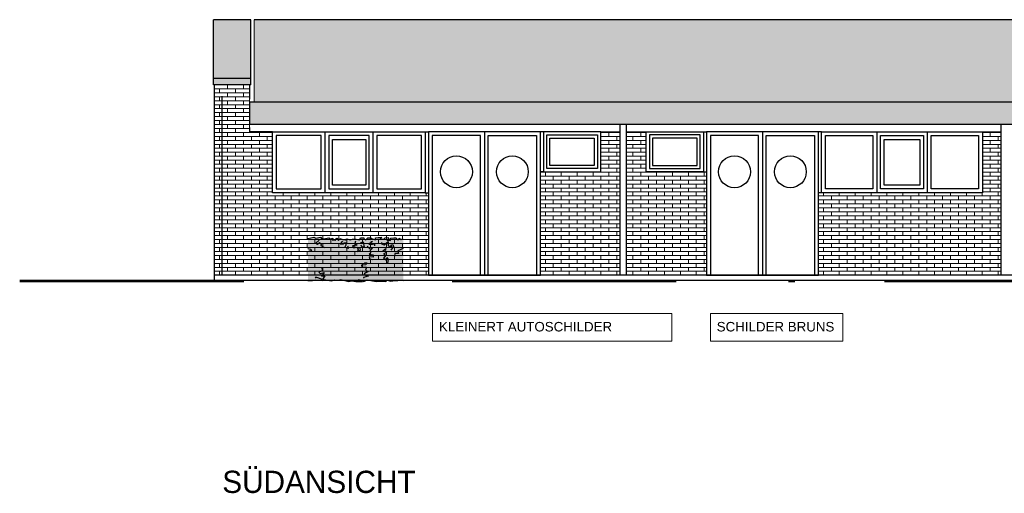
# Model space of a CAD drawing. Extents: x -73 to 183, y -4 to 85.
# Tile 89 of 98: x 125.66 to 141.16, y -2.43 to 5.04. Entities that reach past the tile are written whole.
import ezdxf

# ---------------------------------------------------------------- set-up
doc = ezdxf.new("R2010")
doc.units = 0
doc.header["$MEASUREMENT"] = 0
doc.linetypes.add('Strichlinie', pattern=[0.005644, 0.002822, -0.002822])
doc.linetypes.add('Strichpunktlinie', pattern=[0.006703, 0.003528, -0.001764, 0, -0.001411])
for name, color, linetype in [('Süd_Ansicht Schilderwerkstatt_6_P_ZE_SYMBOL', 7, 'Continuous'), ('Süd_Ansicht Schilderwerkstatt_6_P_ZE_TEXT', 7, 'Continuous'), ('Süd_Ansicht Schilderwerkstatt_6_R_NT_DACH', 7, 'Continuous'), ('Süd_Ansicht Schilderwerkstatt_6_R_NT_FENSTER', 7, 'Continuous'), ('Süd_Ansicht Schilderwerkstatt_6_R_NT_STAHL', 7, 'Continuous'), ('Süd_Ansicht Schilderwerkstatt_6_R_NT_TUER', 7, 'Continuous'), ('Süd_Ansicht Schilderwerkstatt_6_R_TR_BODEN', 7, 'Continuous'), ('Süd_Ansicht Schilderwerkstatt_6_R_TR_HIDDEN', 7, 'Continuous'), ('Süd_Ansicht Schilderwerkstatt_6_Schraffuren', 7, 'Continuous')]:
    doc.layers.add(name, color=color, linetype=linetype)
doc.styles.add('ERSTELLTER_STIL_1', font='ARIAL.TTF')
doc.styles.add('ERSTELLTER_STIL_3', font='txt')
pattern_1 = [(0, (161.56092, 1.008685), (0, 0.0625), []), (90, (161.56092, 1.00869), (-0.25, 0), [0.0625, -0.0625]), (90, (161.68592, 1.07119), (-0.25, 0), [0.0625, -0.0625])]

msp = doc.modelspace()

# ---------------------------------------------------------------- hatches: boundary and pattern name
at = {"layer": 'Süd_Ansicht Schilderwerkstatt_6_P_ZE_SYMBOL', "linetype": 'Continuous', "lineweight": 18, "ltscale": 1000}
msp.add_hatch(color=9, dxfattribs=at).paths.add_polyline_path([(130.893, 0.922), (130.949, 0.909), (131.008, 0.941), (131.079, 0.912), (131.131, 0.935), (131.275, 0.909), (131.351, 0.915), (131.424, 0.911), (131.445, 0.933), (131.506, 0.918), (131.569, 0.928), (131.615, 0.927), (131.666, 0.932), (131.7, 0.926), (131.7, 1.586), (131.667, 1.571), (131.633, 1.595), (131.622, 1.56), (131.584, 1.598), (131.553, 1.598), (131.5, 1.594), (131.498, 1.558), (131.444, 1.564), (131.47, 1.574), (131.461, 1.602), (131.409, 1.599), (131.398, 1.58), (131.339, 1.583), (131.363, 1.606), (131.305, 1.604), (131.263, 1.597), (131.263, 1.568), (131.202, 1.586), (131.188, 1.599), (131.141, 1.598), (131.111, 1.569), (131.075, 1.581), (131.083, 1.597), (131.027, 1.597), (131.013, 1.57), (130.959, 1.58), (130.902, 1.579), (130.866, 1.568), (130.81, 1.583), (130.786, 1.567), (130.747, 1.572), (130.701, 1.587), (130.681, 1.559), (130.657, 1.593), (130.625, 1.573), (130.641, 1.561), (130.582, 1.567), (130.59, 1.595), (130.547, 1.58), (130.528, 1.598), (130.476, 1.587), (130.421, 1.581), (130.397, 1.609), (130.326, 1.592), (130.291, 1.607), (130.2, 1.586), (130.2, 0.926), (130.271, 0.926), (130.325, 0.937), (130.422, 0.927), (130.458, 0.945), (130.564, 0.923), (130.623, 0.938), (130.676, 0.932), (130.72, 0.942), (130.804, 0.92), (130.841, 0.909)], flags=0)
at = {"layer": 'Süd_Ansicht Schilderwerkstatt_6_Schraffuren', "linetype": 'Continuous', "lineweight": 13, "ltscale": 1000}
for points in [[(129.302, 5.035), (128.712, 5.035), (128.712, 4.11), (129.302, 4.11)], [(128.712, 4.008), (129.302, 4.008), (129.302, 4.11), (128.712, 4.11)], [(129.282, 3.386), (147.042, 3.386), (147.042, 3.735), (129.282, 3.735)]]:
    msp.add_hatch(color=7, dxfattribs=at).paths.add_polyline_path(points, flags=0)
at = {"layer": 'Süd_Ansicht Schilderwerkstatt_6_Schraffuren', "linetype": 'Continuous', "ltscale": 1000}
h = msp.add_hatch(dxfattribs=at)
h.set_pattern_fill('Gips_0006', color=256, style=0, pattern_type=2)
h.set_pattern_definition([(0, (161.56092, 1.008685), (0, 0.0375), [0, -0.0375])])
h.paths.add_polyline_path([(129.352, 5.035), (146.972, 5.035), (146.972, 3.735), (129.352, 3.735)], flags=0)
at = {"layer": 'Süd_Ansicht Schilderwerkstatt_6_Schraffuren', "linetype": 'Continuous', "lineweight": 18, "ltscale": 1000}
h = msp.add_hatch(dxfattribs=at)
h.set_pattern_fill('MW_Verband__Läufer__DF_0006', color=9, style=0, pattern_type=2)
h.set_pattern_definition(pattern_1)
h.paths.add_polyline_path([(128.732, 1.009), (132.097, 1.009), (132.097, 2.309), (132.047, 2.309), (129.642, 2.309), (129.642, 3.269), (129.282, 3.269), (129.282, 3.336), (129.282, 4.008), (128.732, 4.008)], flags=0)
h = msp.add_hatch(dxfattribs=at)
h.set_pattern_fill('MW_Verband__Läufer__DF_0006', color=9, style=0, pattern_type=2)
h.set_pattern_definition(pattern_1)
h.paths.add_polyline_path([(135.112, 3.269), (134.807, 3.269), (134.807, 2.639), (133.907, 2.639), (133.857, 2.639), (133.857, 1.009), (135.112, 1.009)], flags=0)
h = msp.add_hatch(dxfattribs=at)
h.set_pattern_fill('MW_Verband__Läufer__DF_0006', color=9, style=0, pattern_type=2)
h.set_pattern_definition(pattern_1)
h.paths.add_polyline_path([(135.212, 3.269), (135.212, 1.009), (136.472, 1.009), (136.472, 2.639), (136.422, 2.639), (135.522, 2.639), (135.522, 3.269)], flags=0)
h = msp.add_hatch(dxfattribs=at)
h.set_pattern_fill('MW_Verband__Läufer__DF_0006', color=9, style=0, pattern_type=2)
h.set_pattern_definition(pattern_1)
h.paths.add_polyline_path([(138.232, 1.009), (141.107, 1.009), (141.107, 3.269), (140.812, 3.269), (140.812, 2.309), (138.282, 2.309), (138.232, 2.309)], flags=0)

# ---------------------------------------------------------------- linework, layer by layer
at = {"layer": 'Süd_Ansicht Schilderwerkstatt_6_P_ZE_SYMBOL', "linetype": 'Continuous', "ltscale": 1000}
for p, q in [((130.2, 1.586), (130.291, 1.607)), ((130.291, 1.607), (130.326, 1.592)), ((130.326, 1.592), (130.397, 1.609)), ((130.377, 1.564), (130.326, 1.517)), ((130.397, 1.609), (130.421, 1.581)), ((130.421, 1.581), (130.476, 1.587)), ((130.476, 1.587), (130.528, 1.598)), ((130.528, 1.598), (130.547, 1.58)), ((130.547, 1.58), (130.59, 1.595)), ((130.59, 1.595), (130.582, 1.567)), ((130.582, 1.567), (130.641, 1.561)), ((130.625, 1.573), (130.657, 1.593)), ((130.641, 1.561), (130.625, 1.573)), ((130.657, 1.593), (130.681, 1.559)), ((130.681, 1.559), (130.701, 1.587)), ((130.701, 1.587), (130.747, 1.572)), ((130.747, 1.572), (130.786, 1.567)), ((130.786, 1.567), (130.81, 1.583)), ((130.81, 1.583), (130.866, 1.568)), ((130.866, 1.568), (130.902, 1.579)), ((130.902, 1.579), (130.959, 1.58)), ((130.959, 1.58), (131.013, 1.57)), ((131.013, 1.57), (131.027, 1.597)), ((131.027, 1.597), (131.083, 1.597)), ((131.083, 1.597), (131.075, 1.581)), ((131.075, 1.581), (131.111, 1.569)), ((131.111, 1.569), (131.141, 1.598)), ((131.141, 1.598), (131.188, 1.599)), ((131.188, 1.599), (131.202, 1.586)), ((131.202, 1.586), (131.263, 1.568)), ((131.263, 1.597), (131.305, 1.604)), ((131.263, 1.568), (131.263, 1.597)), ((131.305, 1.604), (131.363, 1.606)), ((131.363, 1.606), (131.339, 1.583)), ((131.339, 1.583), (131.398, 1.58)), ((131.398, 1.58), (131.409, 1.599)), ((131.409, 1.599), (131.461, 1.602)), ((131.47, 1.574), (131.444, 1.564)), ((131.444, 1.564), (131.498, 1.558)), ((131.461, 1.602), (131.47, 1.574)), ((131.498, 1.558), (131.5, 1.594)), ((131.5, 1.594), (131.553, 1.598)), ((131.553, 1.598), (131.584, 1.598)), ((131.584, 1.598), (131.622, 1.56)), ((131.622, 1.56), (131.633, 1.595)), ((131.633, 1.595), (131.667, 1.571)), ((131.667, 1.571), (131.7, 1.586)), ((130.2, 1.43), (130.244, 1.422)), ((130.244, 1.422), (130.255, 1.387)), ((130.326, 1.517), (130.349, 1.499)), ((130.349, 1.499), (130.381, 1.525)), ((130.381, 1.525), (130.406, 1.505)), ((130.406, 1.505), (130.402, 1.478)), ((130.402, 1.478), (130.459, 1.445)), ((130.744, 1.548), (130.705, 1.505)), ((130.705, 1.505), (130.753, 1.501)), ((130.753, 1.501), (130.764, 1.521)), ((130.764, 1.521), (130.8, 1.519)), ((130.797, 1.481), (130.78, 1.453)), ((130.78, 1.453), (130.841, 1.434)), ((130.8, 1.519), (130.797, 1.481)), ((130.841, 1.434), (130.827, 1.467)), ((130.973, 1.485), (130.901, 1.473)), ((130.901, 1.473), (130.921, 1.44)), ((130.921, 1.44), (130.967, 1.454)), ((130.947, 1.545), (130.939, 1.511)), ((130.939, 1.511), (130.973, 1.485)), ((130.967, 1.454), (130.992, 1.418)), ((130.992, 1.418), (130.981, 1.385)), ((130.981, 1.385), (131.027, 1.404)), ((131.027, 1.404), (131.02, 1.437)), ((131.029, 1.52), (131.067, 1.534)), ((131.046, 1.457), (131.039, 1.485)), ((131.084, 1.452), (131.046, 1.457)), ((131.067, 1.534), (131.084, 1.452)), ((131.13, 1.468), (131.174, 1.428)), ((131.193, 1.523), (131.16, 1.501)), ((131.16, 1.501), (131.184, 1.495)), ((131.174, 1.428), (131.217, 1.434)), ((131.217, 1.434), (131.181, 1.401)), ((131.181, 1.401), (131.184, 1.365)), ((131.184, 1.495), (131.248, 1.506)), ((131.189, 1.549), (131.214, 1.539)), ((131.214, 1.539), (131.193, 1.523)), ((131.248, 1.506), (131.247, 1.473)), ((131.358, 1.528), (131.356, 1.504)), ((131.356, 1.504), (131.397, 1.491)), ((131.379, 1.393), (131.428, 1.431)), ((131.397, 1.491), (131.465, 1.542)), ((131.428, 1.431), (131.415, 1.392)), ((131.465, 1.542), (131.465, 1.474)), ((131.465, 1.474), (131.521, 1.456)), ((131.545, 1.461), (131.503, 1.404)), ((131.504, 1.485), (131.536, 1.496)), ((131.521, 1.456), (131.504, 1.485)), ((131.536, 1.496), (131.545, 1.461)), ((131.7, 1.43), (131.612, 1.394)), ((130.255, 1.387), (130.225, 1.392)), ((131.184, 1.365), (131.163, 1.344)), ((131.163, 1.344), (131.224, 1.329)), ((131.226, 1.292), (131.163, 1.3)), ((131.163, 1.3), (131.168, 1.267)), ((131.168, 1.267), (131.219, 1.256)), ((131.224, 1.329), (131.226, 1.292)), ((131.425, 1.324), (131.388, 1.28)), ((131.388, 1.28), (131.428, 1.253)), ((131.43, 1.364), (131.391, 1.347)), ((131.391, 1.347), (131.425, 1.324)), ((131.415, 1.392), (131.43, 1.364)), ((131.428, 1.253), (131.44, 1.289)), ((131.44, 1.289), (131.461, 1.258)), ((131.461, 1.258), (131.454, 1.201)), ((131.569, 1.353), (131.56, 1.311)), ((131.627, 1.351), (131.569, 1.353)), ((131.612, 1.394), (131.627, 1.351)), ((130.418, 1.13), (130.423, 1.079)), ((131.111, 1.176), (131.045, 1.168)), ((131.045, 1.168), (131.048, 1.137)), ((131.048, 1.137), (131.121, 1.137)), ((131.09, 1.208), (131.128, 1.206)), ((131.121, 1.137), (131.106, 1.092)), ((131.106, 1.092), (131.146, 1.066)), ((131.128, 1.206), (131.111, 1.176)), ((130.271, 0.926), (130.325, 0.937)), ((130.322, 0.977), (130.316, 0.963)), ((130.431, 0.944), (130.322, 0.977)), ((130.325, 0.937), (130.422, 0.927)), ((130.423, 1.079), (130.371, 1.06)), ((130.371, 1.06), (130.395, 1.036)), ((130.395, 1.036), (130.453, 1.053)), ((130.453, 1.053), (130.413, 0.997)), ((130.413, 0.997), (130.466, 1)), ((130.422, 0.927), (130.458, 0.945)), ((130.466, 1), (130.431, 0.944)), ((130.458, 0.945), (130.564, 0.923)), ((130.564, 0.923), (130.623, 0.938)), ((130.623, 0.938), (130.676, 0.932)), ((130.676, 0.932), (130.72, 0.942)), ((130.72, 0.942), (130.804, 0.92)), ((130.949, 0.909), (131.008, 0.941)), ((131.008, 0.941), (131.079, 0.912)), ((131.146, 0.994), (131.073, 0.973)), ((131.073, 0.973), (131.075, 0.965)), ((131.079, 0.912), (131.131, 0.935)), ((131.146, 1.066), (131.087, 1.03)), ((131.087, 1.03), (131.106, 1.011)), ((131.106, 1.011), (131.146, 0.994)), ((131.131, 0.935), (131.275, 0.909)), ((131.424, 0.911), (131.445, 0.933)), ((131.445, 0.933), (131.506, 0.918)), ((131.615, 0.927), (131.666, 0.932)), ((131.666, 0.932), (131.7, 0.926)), ((130.2, 0.926), (130.271, 0.926)), ((130.804, 0.92), (130.841, 0.909)), ((130.841, 0.909), (130.893, 0.922)), ((130.893, 0.922), (130.949, 0.909)), ((131.275, 0.909), (131.351, 0.915)), ((131.351, 0.915), (131.424, 0.911)), ((131.506, 0.918), (131.569, 0.928)), ((131.569, 0.928), (131.615, 0.927))]:
    msp.add_line(p, q, dxfattribs=at)
at = {"layer": 'Süd_Ansicht Schilderwerkstatt_6_P_ZE_TEXT', "color": 255, "linetype": 'Continuous', "lineweight": 18, "ltscale": 1000}
for p, q in [((135.925, 0.409), (132.162, 0.409)), ((132.162, 0.409), (132.162, -0.027)), ((135.925, -0.027), (135.925, 0.409)), ((138.617, 0.409), (136.532, 0.409)), ((136.532, 0.409), (136.532, -0.027)), ((138.617, -0.027), (138.617, 0.409)), ((132.162, -0.027), (135.925, -0.027)), ((136.532, -0.027), (138.617, -0.027))]:
    msp.add_line(p, q, dxfattribs=at)
at = {"layer": 'Süd_Ansicht Schilderwerkstatt_6_R_NT_DACH', "linetype": 'Continuous', "ltscale": 1000}
for p, q in [((135.112, 1.009), (135.112, 3.386)), ((135.212, 1.009), (135.212, 3.386)), ((141.107, 1.009), (141.107, 3.386))]:
    msp.add_line(p, q, dxfattribs=at)
at = {"layer": 'Süd_Ansicht Schilderwerkstatt_6_R_NT_FENSTER', "linetype": 'Continuous', "ltscale": 1000}
for p, q in [((129.642, 3.269), (132.047, 3.269)), ((129.642, 2.309), (129.642, 3.269)), ((130.467, 3.269), (130.467, 2.309)), ((131.222, 3.269), (131.222, 2.309)), ((132.047, 3.269), (132.047, 2.309)), ((132.047, 3.269), (132.097, 3.269)), ((133.907, 3.269), (133.857, 3.269)), ((134.807, 3.269), (133.907, 3.269)), ((133.907, 3.269), (133.907, 2.639)), ((134.807, 2.639), (134.807, 3.269)), ((135.522, 2.639), (135.522, 3.269)), ((135.522, 3.269), (136.422, 3.269)), ((136.422, 3.269), (136.422, 2.639)), ((136.422, 3.269), (136.472, 3.269)), ((138.282, 3.269), (138.226, 3.269)), ((138.282, 3.269), (140.812, 3.269)), ((138.282, 2.309), (138.282, 3.269)), ((139.149, 3.269), (139.149, 2.309)), ((139.946, 3.269), (139.946, 2.309)), ((140.812, 3.269), (140.812, 2.309)), ((130.407, 3.209), (129.702, 3.209)), ((129.702, 3.209), (129.702, 2.369)), ((130.407, 2.369), (130.407, 3.209)), ((130.527, 3.209), (130.527, 2.369)), ((131.162, 3.209), (130.527, 3.209)), ((130.587, 3.149), (131.112, 3.149)), ((130.587, 2.429), (130.587, 3.149)), ((131.112, 3.149), (131.112, 2.429)), ((131.162, 2.369), (131.162, 3.209)), ((131.987, 3.209), (131.282, 3.209)), ((131.282, 3.209), (131.282, 2.369)), ((131.987, 2.369), (131.987, 3.209)), ((133.957, 3.219), (134.757, 3.219)), ((133.957, 2.689), (133.957, 3.219)), ((134.007, 3.169), (134.706, 3.169)), ((134.007, 2.739), (134.007, 3.169)), ((134.706, 3.169), (134.706, 2.739)), ((134.757, 3.219), (134.757, 2.689)), ((136.372, 3.219), (135.572, 3.219)), ((135.572, 3.219), (135.572, 2.689)), ((136.322, 3.169), (135.624, 3.169)), ((135.624, 3.169), (135.624, 2.739)), ((136.322, 2.739), (136.322, 3.169)), ((136.372, 2.689), (136.372, 3.219)), ((138.342, 3.209), (139.089, 3.209)), ((138.342, 2.369), (138.342, 3.209)), ((139.089, 3.209), (139.089, 2.369)), ((139.209, 3.209), (139.886, 3.209)), ((139.209, 2.369), (139.209, 3.209)), ((139.269, 3.149), (139.826, 3.149)), ((139.269, 2.429), (139.269, 3.149)), ((139.826, 3.149), (139.826, 2.429)), ((139.886, 3.209), (139.886, 2.369)), ((140.006, 3.209), (140.752, 3.209)), ((140.006, 2.369), (140.006, 3.209)), ((140.752, 3.209), (140.752, 2.369)), ((133.907, 2.639), (133.857, 2.639)), ((133.907, 2.639), (134.807, 2.639)), ((134.757, 2.689), (133.957, 2.689)), ((134.706, 2.739), (134.007, 2.739)), ((136.422, 2.639), (135.522, 2.639)), ((135.572, 2.689), (136.372, 2.689)), ((135.624, 2.739), (136.322, 2.739)), ((136.422, 2.639), (136.472, 2.639)), ((129.702, 2.369), (130.407, 2.369)), ((130.527, 2.369), (131.162, 2.369)), ((131.112, 2.429), (130.587, 2.429)), ((131.282, 2.369), (131.987, 2.369)), ((139.089, 2.369), (138.342, 2.369)), ((139.886, 2.369), (139.209, 2.369)), ((139.826, 2.429), (139.269, 2.429)), ((140.752, 2.369), (140.006, 2.369)), ((132.047, 2.309), (129.642, 2.309)), ((132.047, 2.309), (132.097, 2.309)), ((138.282, 2.309), (138.232, 2.309)), ((140.812, 2.309), (138.282, 2.309))]:
    msp.add_line(p, q, dxfattribs=at)
at = {"layer": 'Süd_Ansicht Schilderwerkstatt_6_R_NT_STAHL', "linetype": 'Continuous', "ltscale": 1000}
for p, q in [((129.302, 5.035), (128.712, 5.035)), ((128.712, 4.008), (128.712, 5.035)), ((129.302, 4.008), (129.302, 5.035)), ((146.972, 5.035), (129.352, 5.035)), ((129.302, 4.11), (128.712, 4.11)), ((129.302, 4.008), (128.712, 4.008)), ((147.042, 3.735), (129.282, 3.735)), ((147.042, 3.386), (129.282, 3.386))]:
    msp.add_line(p, q, dxfattribs=at)
at = {"layer": 'Süd_Ansicht Schilderwerkstatt_6_R_NT_TUER', "linetype": 'Continuous', "ltscale": 1000}
for p, q in [((133.857, 3.269), (132.097, 3.269)), ((132.097, 3.269), (132.097, 1.009)), ((132.977, 3.269), (132.977, 1.009)), ((133.857, 1.009), (133.857, 3.269)), ((138.232, 3.269), (136.472, 3.269)), ((136.472, 3.269), (136.472, 1.009)), ((137.352, 3.269), (137.352, 1.009)), ((138.232, 1.009), (138.232, 3.269)), ((132.917, 3.209), (132.157, 3.209)), ((132.157, 3.209), (132.157, 1.009)), ((132.917, 1.009), (132.917, 3.209)), ((133.037, 3.209), (133.797, 3.209)), ((133.037, 1.009), (133.037, 3.209)), ((133.797, 3.209), (133.797, 1.009)), ((137.292, 3.209), (136.532, 3.209)), ((136.532, 3.209), (136.532, 1.009)), ((137.292, 1.009), (137.292, 3.209)), ((137.412, 3.209), (138.172, 3.209)), ((137.412, 1.009), (137.412, 3.209)), ((138.172, 3.209), (138.172, 1.009)), ((132.097, 1.009), (133.857, 1.009)), ((132.157, 1.009), (132.917, 1.009)), ((133.797, 1.009), (133.037, 1.009)), ((136.472, 1.009), (138.232, 1.009)), ((136.532, 1.009), (137.292, 1.009)), ((138.172, 1.009), (137.412, 1.009))]:
    msp.add_line(p, q, dxfattribs=at)
for centre in [(132.537, 2.639), (133.417, 2.639), (136.912, 2.639), (137.792, 2.639)]:
    msp.add_circle(centre, 0.25, dxfattribs=at)
at = {"layer": 'Süd_Ansicht Schilderwerkstatt_6_R_TR_BODEN', "linetype": 'Continuous', "ltscale": 1000}
msp.add_line((152.984, 0.929), (125.665, 0.929), dxfattribs=at)
at = {"layer": 'Süd_Ansicht Schilderwerkstatt_6_R_TR_BODEN', "linetype": 'Strichpunktlinie', "ltscale": 1000}
msp.add_line((125.665, 0.909), (152.984, 0.909), dxfattribs=at)
at = {"layer": 'Süd_Ansicht Schilderwerkstatt_6_R_TR_HIDDEN', "linetype": 'Continuous', "ltscale": 1000}
for p, q in [((128.732, 0.929), (128.732, 4.008)), ((129.282, 4.008), (129.282, 3.785)), ((129.282, 3.735), (129.282, 3.386)), ((129.282, 3.336), (129.282, 3.269)), ((129.642, 3.269), (129.282, 3.269)), ((134.807, 3.269), (135.112, 3.269)), ((135.212, 3.269), (135.522, 3.269)), ((140.812, 3.269), (141.107, 3.269)), ((147.472, 1.009), (128.732, 1.009))]:
    msp.add_line(p, q, dxfattribs=at)
at = {"layer": 'Süd_Ansicht Schilderwerkstatt_6_R_TR_HIDDEN', "linetype": 'Strichlinie', "ltscale": 1000}
msp.add_line((128.852, 1.009), (128.852, 4.008), dxfattribs=at)
at = {"layer": 'Süd_Ansicht Schilderwerkstatt_6_Schraffuren', "color": 255, "linetype": 'Continuous', "lineweight": 18, "ltscale": 1000}
for p, q in [((129.302, 5.035), (128.712, 5.035)), ((128.712, 5.035), (128.712, 4.11)), ((129.302, 4.11), (129.302, 5.035)), ((129.352, 5.035), (146.972, 5.035)), ((129.352, 3.735), (129.352, 5.035)), ((128.712, 4.11), (129.302, 4.11)), ((129.302, 4.11), (128.712, 4.11)), ((128.712, 4.11), (128.712, 4.008)), ((129.302, 4.008), (129.302, 4.11)), ((128.712, 4.008), (129.302, 4.008)), ((129.282, 4.008), (128.732, 4.008)), ((128.732, 4.008), (128.732, 1.009)), ((129.282, 3.336), (129.282, 4.008)), ((147.042, 3.735), (129.282, 3.735)), ((129.282, 3.735), (129.282, 3.386)), ((146.972, 3.735), (129.352, 3.735)), ((129.282, 3.386), (147.042, 3.386)), ((129.282, 3.269), (129.282, 3.336)), ((129.642, 3.269), (129.282, 3.269)), ((129.642, 2.309), (129.642, 3.269)), ((135.112, 3.269), (134.807, 3.269)), ((134.807, 3.269), (134.807, 2.639)), ((135.112, 1.009), (135.112, 3.269)), ((135.212, 3.269), (135.212, 1.009)), ((135.522, 3.269), (135.212, 3.269)), ((135.522, 2.639), (135.522, 3.269)), ((141.107, 3.269), (140.812, 3.269)), ((140.812, 3.269), (140.812, 2.309)), ((141.107, 1.009), (141.107, 3.269)), ((133.907, 2.639), (133.857, 2.639)), ((133.857, 2.639), (133.857, 1.009)), ((134.807, 2.639), (133.907, 2.639)), ((136.422, 2.639), (135.522, 2.639)), ((136.472, 2.639), (136.422, 2.639)), ((136.472, 1.009), (136.472, 2.639)), ((132.047, 2.309), (129.642, 2.309)), ((132.097, 2.309), (132.047, 2.309)), ((132.097, 1.009), (132.097, 2.309)), ((138.282, 2.309), (138.232, 2.309)), ((138.232, 2.309), (138.232, 1.009)), ((140.812, 2.309), (138.282, 2.309)), ((128.732, 1.009), (132.097, 1.009)), ((133.857, 1.009), (135.112, 1.009)), ((135.212, 1.009), (136.472, 1.009)), ((138.232, 1.009), (141.107, 1.009))]:
    msp.add_line(p, q, dxfattribs=at)

# ---------------------------------------------------------------- texts
at = {"layer": 'Süd_Ansicht Schilderwerkstatt_6_P_ZE_TEXT', "linetype": 'Continuous', "attachment_point": 1}
for s, insert, char_height, style in [('{KLEINERT AUTOSCHILDER}', (132.262, 0.274), 0.15, 'ERSTELLTER_STIL_1'), ('{SCHILDER BRUNS}', (136.632, 0.274), 0.15, 'ERSTELLTER_STIL_1'), ('{SÜDANSICHT }', (128.852, -2.07), 0.35, 'ERSTELLTER_STIL_3')]:
    msp.add_mtext(s, dxfattribs=dict(at, insert=insert, char_height=char_height, style=style))

doc.saveas('drawing.dxf')
